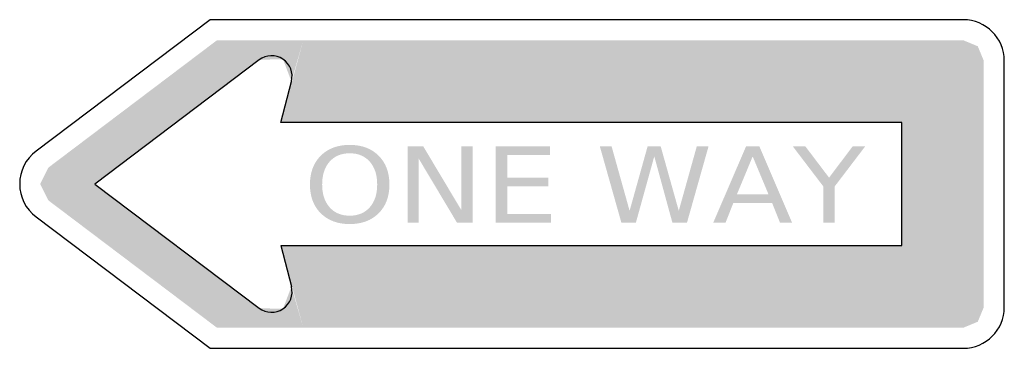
# Model space of a CAD drawing. Header units: inches. Extents: x -24 to 24, y -8 to 8.
import ezdxf

# ---------------------------------------------------------------- set-up
doc = ezdxf.new("R2010")
doc.units = ezdxf.units.IN
doc.header["$MEASUREMENT"] = 0

msp = doc.modelspace()

# ---------------------------------------------------------------- hatches: boundary and pattern name
for points in [[(-12.324, 6.047), (-14.382, 7), (-22.602, 0.798), (-20.34, 0), (-12.324, 6.047)], [(-11.166, 6.081), (-11.13, 7), (-14.382, 7), (-12.324, 6.047), (-11.166, 6.081)], [(19, 3), (22, 7), (-10.173, 7), (-11.27, 3), (19, 3)], [(-10.754, 4.999), (-10.174, 7), (-11.13, 7), (-11.166, 6.081), (-10.754, 4.999)], [(19, 3), (22.707, 6.707), (22, 7), (19, 3)], [(19, 3), (23, 6), (22.707, 6.707), (19, 3)], [(19, 3), (19, -3), (23, -6), (23, 6), (19, 3)], [(-5.091, 1.836), (-4.328, 1.836), (-2.47, -1.271), (-2.47, 1.836), (-1.922, 1.836), (-1.922, -1.878), (-2.685, -1.878), (-4.543, 1.229), (-4.543, -1.878), (-5.091, -1.878), (-5.091, 1.836)], [(-0.797, 1.836), (1.85, 1.836), (1.85, 1.413), (-0.229, 1.413), (-0.229, 0.314), (1.765, 0.314), (1.765, -0.109), (-0.229, -0.109), (-0.229, -1.455), (1.903, -1.455), (1.903, -1.878), (-0.797, -1.878), (-0.797, 1.836)], [(4.281, 1.836), (4.854, 1.836), (5.733, -1.304), (6.612, 1.836), (7.248, 1.836), (8.13, -1.304), (9.009, 1.836), (9.582, 1.836), (8.532, -1.878), (7.818, -1.878), (6.936, 1.346), (6.041, -1.878), (5.331, -1.878), (4.281, 1.836)], [(13.687, 1.836), (14.298, 1.836), (15.457, 0.309), (16.61, 1.836), (17.221, 1.836), (15.738, -0.109), (15.738, -1.878), (15.17, -1.878), (15.17, -0.109), (13.687, 1.836)], [(-20.34, 0), (-22.602, 0.798), (-23, 0), (-20.34, 0)], [(-20.34, 0), (-22.602, -0.798), (-23, 0), (-20.34, 0)], [(-12.324, -6.047), (-14.382, -7), (-22.602, -0.798), (-20.34, 0), (-12.324, -6.047)], [(19, -3), (22, -7), (-10.173, -7), (-11.27, -3), (19, -3)], [(19, -3), (23, -6), (22.707, -6.707), (19, -3)], [(19, -3), (22.707, -6.707), (22, -7), (19, -3)], [(-10.754, -4.999), (-10.174, -7), (-11.13, -7), (-11.166, -6.081), (-10.754, -4.999)], [(-11.166, -6.081), (-11.13, -7), (-14.382, -7), (-12.324, -6.047), (-11.166, -6.081)]]:
    msp.add_hatch(color=7).paths.add_polyline_path(points)
h = msp.add_hatch(color=7)
edge = h.paths.add_edge_path()
edge.add_spline(control_points=[(-7.912, 1.904), (-7.324, 1.904), (-6.854, 1.729), (-6.503, 1.38), (-6.152, 1.031), (-5.976, 0.562), (-5.976, -0.025), (-5.976, -0.61), (-6.152, -1.078), (-6.503, -1.427), (-6.854, -1.776), (-7.324, -1.951), (-7.912, -1.951), (-8.5, -1.951), (-8.97, -1.776), (-9.322, -1.428), (-9.674, -1.08), (-9.85, -0.612), (-9.85, -0.025), (-9.85, 0.562), (-9.674, 1.031), (-9.322, 1.38), (-8.97, 1.729), (-8.5, 1.904), (-7.912, 1.904)], knot_values=[0, 0, 0, 0, 1, 1, 1, 2, 2, 2, 3, 3, 3, 4, 4, 4, 5, 5, 5, 6, 6, 6, 7, 7, 7, 8, 8, 8, 8], degree=3, periodic=0)
edge = h.paths.add_edge_path(flags=0)
edge.add_spline(control_points=[(-7.912, 1.496), (-8.323, 1.496), (-8.65, 1.36), (-8.892, 1.087), (-9.134, 0.815), (-9.255, 0.445), (-9.255, -0.025), (-9.255, -0.493), (-9.134, -0.862), (-8.892, -1.134), (-8.65, -1.407), (-8.323, -1.543), (-7.912, -1.543), (-7.5, -1.543), (-7.174, -1.407), (-6.933, -1.134), (-6.692, -0.862), (-6.572, -0.493), (-6.572, -0.025), (-6.572, 0.445), (-6.692, 0.815), (-6.933, 1.087), (-7.174, 1.36), (-7.5, 1.496), (-7.912, 1.496)], knot_values=[0, 0, 0, 0, 1, 1, 1, 2, 2, 2, 3, 3, 3, 4, 4, 4, 5, 5, 5, 6, 6, 6, 7, 7, 7, 8, 8, 8, 8], degree=3, periodic=0)
h = msp.add_hatch(color=7)
h.paths.add_polyline_path([(11.412, 1.836), (12.057, 1.836), (13.652, -1.878), (13.063, -1.878), (12.68, -0.925), (10.791, -0.925), (10.411, -1.878), (9.813, -1.878), (11.412, 1.836)])
h.paths.add_polyline_path([(11.733, 1.341), (10.963, -0.507), (12.506, -0.507), (11.733, 1.341)], flags=0)

# ---------------------------------------------------------------- linework, layer by layer
at = {"color": 7}
for p, q in [((-12.324, 6.047), (-20.34, 0)), ((-11.27, 3), (-10.754, 4.999)), ((19, 3), (-11.27, 3)), ((19, -3), (19, 3)), ((-20.34, 0), (-12.324, -6.047)), ((-11.27, -3), (19, -3)), ((-11.27, -3), (-10.754, -4.999))]:
    msp.add_line(p, q, dxfattribs=at)
for points in [[(22, 8), (-14.717, 8), (-23.205, 1.597)], [(24, -6), (24, 6)], [(-23.205, -1.597), (-14.717, -8), (22, -8)]]:
    msp.add_lwpolyline(points, dxfattribs=at)
for points in [[(24, 6), (24, 7.105), (23.105, 8), (22, 8)], [(22, -8), (23.105, -8), (24, -7.105), (24, -6)]]:
    msp.add_open_spline(points, degree=3, dxfattribs=at)
for points in [[(-10.754, 4.999), (-10.647, 5.41), (-10.813, 5.845), (-11.166, 6.081), (-11.52, 6.317), (-11.985, 6.304), (-12.324, 6.047)], [(-23.205, 1.597), (-23.706, 1.219), (-24, 0.628), (-24, 0), (-24, -0.628), (-23.706, -1.219), (-23.205, -1.597)], [(-12.324, -6.047), (-11.985, -6.303), (-11.52, -6.317), (-11.166, -6.081), (-10.813, -5.845), (-10.647, -5.41), (-10.754, -4.999)], [(-12.324, -6.047), (-11.985, -6.303), (-11.52, -6.317), (-11.166, -6.081), (-10.813, -5.845), (-10.647, -5.41), (-10.754, -4.999)]]:
    msp.add_open_spline(points, degree=3, knots=[0, 0, 0, 0, 1, 1, 1, 2, 2, 2, 2], dxfattribs=at)

doc.saveas('drawing.dxf')
